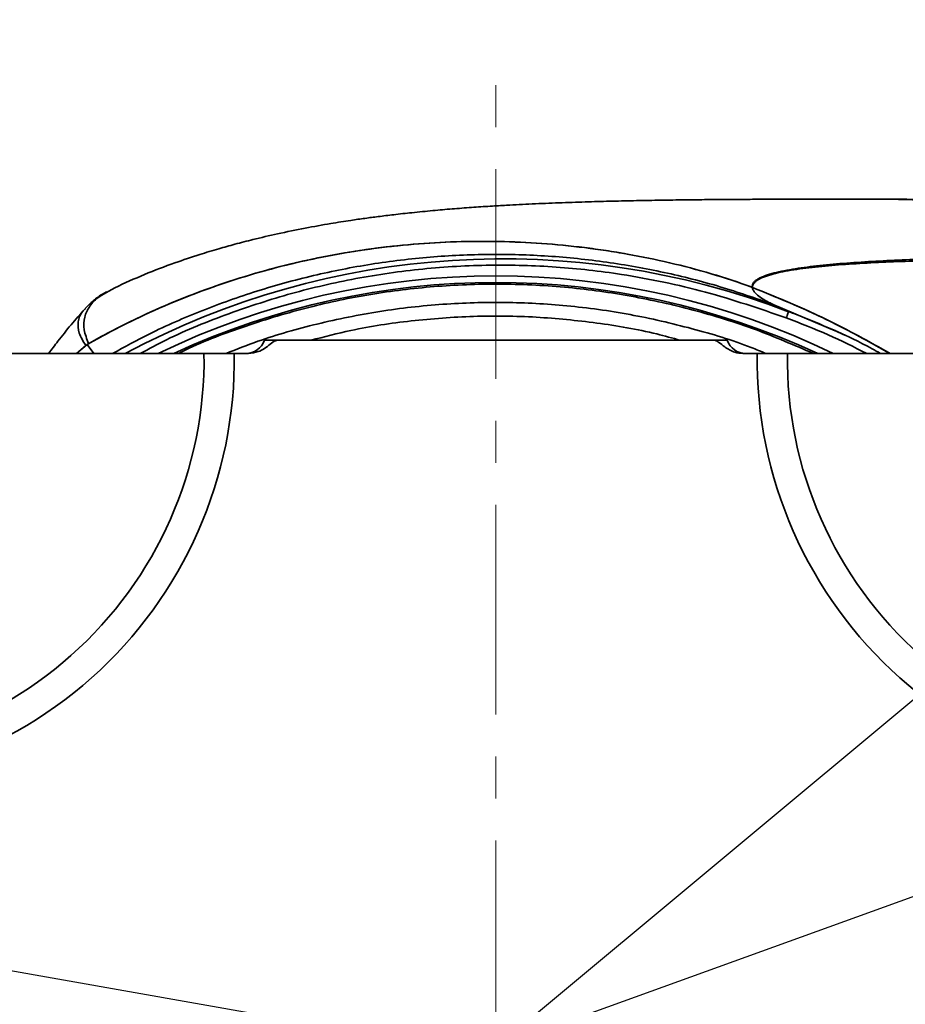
# Model space of a CAD drawing. Header units: millimetres. Extents: x -7686 to -856, y -458 to 6140.
# Tile 90 of 102: x -5954 to -5820, y 5127 to 5276. Entities that reach past the tile are written whole.
import ezdxf

# ---------------------------------------------------------------- set-up
doc = ezdxf.new("R2010")
doc.units = ezdxf.units.MM
doc.header["$LTSCALE"] = 5
doc.header["$PDSIZE"] = -1
doc.linetypes.add('CENTER', pattern=[10.16, 6.35, -1.27, 1.27, -1.27])
doc.dimstyles.new('安装', dxfattribs={"dimtxt": 6, "dimasz": 12, "dimexe": 7, "dimexo": 0.625, "dimtad": 1, "dimtoh": 1, "dimtxsty": 'Standard', "dimcen": 2.5, "dimclrd": 4, "dimclre": 4, "dimclrt": 3, "dimadec": 0, "dimazin": 0, "dimtfac": 1, "dimtmove": 0, "dimatfit": 3, "dimfxl": 1, "dimarcsym": 0})

# ---------------------------------------------------------------- blocks, each defined once
blk = doc.blocks.new('*D98')
at = {"color": 4, "linetype": 'ByBlock', "lineweight": -2, "transparency": 16777216}
blk.add_arc((-5889.73, 5120.19), 285.04, 2.4123, 167.5877, dxfattribs=at)
at = {"color": 4, "linetype": 'ByBlock', "transparency": 16777216}
for points in [[(-6166.15, 5181.07), (-6170.07, 5181.84), (-6170.44, 5169.68)], [(-5602.94, 5132.23), (-5606.94, 5132.14), (-5604.69, 5120.19)]]:
    blk.add_solid(points, dxfattribs=at)
at = {"layer": 'Defpoints', "color": 0, "linetype": 'ByBlock', "transparency": 16777216}
for p in [(-5733.09, 5358.34), (-6613.71, 5247.84), (-6091.44, 5120.19), (-5347.19, 5120.19), (-5880.91, 5118.63)]:
    blk.add_point(p, dxfattribs=at)
at = {"color": 3, "linetype": 'ByBlock', "transparency": 16777216, "insert": (-5864.57, 5407.76), "char_height": 6, "attachment_point": 5, "rotation": 355}
blk.add_mtext('170°', dxfattribs=at)
blk = doc.blocks.new('*D100')
at = {"color": 4, "linetype": 'ByBlock', "lineweight": -2, "transparency": 16777216}
for p, q in [((-5590.05, 5363.55), (-5688.4, 5281.55)), ((-5568.43, 5363.55), (-5590.05, 5363.55)), ((-6066.3, 4966.5), (-5697.62, 5273.87)), ((-6075.52, 4958.82), (-6084.74, 4951.14))]:
    blk.add_line(p, q, dxfattribs=at)
at = {"color": 4, "linetype": 'ByBlock', "transparency": 16777216}
for points in [[(-5689.68, 5283.09), (-5687.12, 5280.02), (-5697.62, 5273.87)], [(-6076.8, 4960.36), (-6074.24, 4957.28), (-6066.3, 4966.5)]]:
    blk.add_solid(points, dxfattribs=at)
at = {"layer": 'Defpoints', "color": 0, "linetype": 'ByBlock', "transparency": 16777216}
for p in [(-5697.62, 5273.87), (-6066.3, 4966.5)]:
    blk.add_point(p, dxfattribs=at)
at = {"color": 3, "linetype": 'ByBlock', "transparency": 16777216, "insert": (-5578.93, 5367.17), "char_height": 6, "attachment_point": 5}
blk.add_mtext('∅480', dxfattribs=at)
blk = doc.blocks.new('*D101')
at = {"color": 4, "linetype": 'ByBlock', "lineweight": -2, "transparency": 16777216}
for p, q in [((-5062.43, 5416.67), (-5172.18, 5376.96)), ((-5030.8, 5416.67), (-5062.43, 5416.67)), ((-5881.96, 5120.19), (-5183.46, 5372.88))]:
    blk.add_line(p, q, dxfattribs=at)
at = {"color": 4, "linetype": 'ByBlock', "transparency": 16777216}
blk.add_solid([(-5172.86, 5378.85), (-5171.5, 5375.08), (-5183.46, 5372.88)], dxfattribs=at)
at = {"layer": 'Defpoints', "color": 0, "linetype": 'ByBlock', "transparency": 16777216}
for p in [(-5183.46, 5372.88), (-5881.96, 5120.19)]:
    blk.add_point(p, dxfattribs=at)
at = {"color": 3, "linetype": 'ByBlock', "transparency": 16777216, "insert": (-5046.3, 5420.8), "char_height": 6, "attachment_point": 5}
blk.add_mtext('R742,8', dxfattribs=at)

msp = doc.modelspace()

# ---------------------------------------------------------------- linework, layer by layer
at = {"color": 4, "linetype": 'CENTER', "lineweight": 20}
msp.add_line((-5881.961, 4967.342), (-5881.961, 5266.443), dxfattribs=at)
at = {"color": 4, "linetype": 'ByBlock'}
msp.add_line((-5880.906, 5118.631), (-6613.709, 5247.844), dxfattribs=at)
at = {"linetype": 'Continuous', "lineweight": 35}
for p, q in [((-5940.469, 5234.61), (-5939.558, 5235.116)), ((-5837.663, 5231.518), (-5839.91, 5232.578)), ((-5839.91, 5232.578), (-5830.628, 5228.631)), ((-5943.961, 5232.023), (-5944.046, 5231.938)), ((-5837.662, 5231.518), (-5837.662, 5231.518)), ((-5943.771, 5226.541), (-5945.389, 5225.187)), ((-5943.977, 5226.384), (-5945.38, 5225.187)), ((-5942.763, 5225.187), (-5943.771, 5226.541)), ((-5916.961, 5227.187), (-5914.961, 5227.187)), ((-5848.961, 5227.187), (-5914.961, 5227.187)), ((-5848.961, 5227.187), (-5846.961, 5227.187)), ((-5976.663, 5225.187), (-5926.089, 5225.187)), ((-5919.355, 5225.187), (-5921.505, 5225.187)), ((-5842.416, 5225.187), (-5844.566, 5225.187)), ((-5837.833, 5225.187), (-5787.258, 5225.187))]:
    msp.add_line(p, q, dxfattribs=at)
at = {"color": 4, "linetype": 'ByBlock'}
msp.add_arc((-5881.961, 5120.187), 240, 190.4095, 170.32203, dxfattribs=at)
at = {"linetype": 'Continuous', "lineweight": 35}
for centre, radius, start, end in [((-5880.906, 5118.631), 120.886, 69.03998, 118.18124), ((-5881.961, 5120.187), 116.75, 64.07375, 115.92625), ((-5881.961, 5120.187), 115.75, 65.11135, 114.88865), ((-5919.789, 5228.187), 3, 270, 340.52878), ((-5844.132, 5228.187), 3, 199.47122, 270), ((-5986.082, 5224.309), 64.583, 262.64264, 0.77943), ((-5986.082, 5224.309), 60, 262.45173, 0.83896), ((-5777.839, 5224.309), 64.583, 179.22057, 277.35736), ((-5777.839, 5224.309), 60, 179.16104, 277.54827)]:
    msp.add_arc(centre, radius, start, end, dxfattribs=at)
for points, knots in [([(-5824.218, 5248.553), (-5825.914, 5248.553), (-5829.111, 5248.553), (-5833.619, 5248.55), (-5837.539, 5248.543), (-5840.874, 5248.533), (-5843.632, 5248.52), (-5845.795, 5248.508), (-5847.481, 5248.496), (-5848.94, 5248.484), (-5850.416, 5248.471), (-5852.045, 5248.454), (-5854.404, 5248.427), (-5857.43, 5248.384), (-5861.081, 5248.319), (-5864.721, 5248.237), (-5868.478, 5248.133), (-5872.405, 5248), (-5875.729, 5247.861), (-5878.368, 5247.733), (-5880.473, 5247.62), (-5882.902, 5247.477), (-5885.611, 5247.296), (-5888.504, 5247.077), (-5891.507, 5246.818), (-5894.428, 5246.532), (-5897.225, 5246.223), (-5899.588, 5245.934), (-5901.722, 5245.65), (-5904.14, 5245.302), (-5907.171, 5244.822), (-5910.881, 5244.158), (-5914.809, 5243.352), (-5918.355, 5242.525), (-5921.316, 5241.759), (-5923.987, 5241.01), (-5927.023, 5240.089), (-5930.787, 5238.819), (-5935.111, 5237.197), (-5938.085, 5235.829), (-5939.571, 5235.146)], [0, 0, 0, 0, 0.0567548, 0.1069994, 0.1507049, 0.1878857, 0.2185823, 0.2428478, 0.2598853, 0.2741115, 0.2898308, 0.3070751, 0.325828, 0.3644383, 0.4025097, 0.439384, 0.4764175, 0.5159463, 0.5549179, 0.5730136, 0.5907867, 0.6124458, 0.6374754, 0.6621946, 0.6859497, 0.7108424, 0.7313383, 0.7483214, 0.7620645, 0.7760847, 0.7951883, 0.8194045, 0.8456761, 0.8689963, 0.8861464, 0.9012835, 0.9189316, 0.942198, 0.9711198, 1, 1, 1, 1]), ([(-5769.114, 5241.142), (-5769.115, 5241.142), (-5769.803, 5241.359), (-5771.216, 5241.774), (-5773.873, 5242.529), (-5776.967, 5243.334), (-5780.5, 5244.165), (-5784.089, 5244.926), (-5787.733, 5245.613), (-5791.456, 5246.23), (-5794.9, 5246.729), (-5798.038, 5247.125), (-5800.932, 5247.447), (-5803.966, 5247.739), (-5807.049, 5247.986), (-5809.9, 5248.171), (-5812.065, 5248.286), (-5813.709, 5248.358), (-5815.095, 5248.411), (-5816.794, 5248.465), (-5818.886, 5248.513), (-5821.457, 5248.548), (-5823.242, 5248.551), (-5824.218, 5248.553)], [0, 0, 0, 0, 0.0000622, 0.0389786, 0.0791424, 0.1484303, 0.2097539, 0.2729334, 0.3443301, 0.4079774, 0.4751105, 0.5310509, 0.5776666, 0.631222, 0.6944377, 0.7435064, 0.7844547, 0.8106603, 0.8316674, 0.8586537, 0.9015386, 0.9461453, 1, 1, 1, 1]), ([(-5824.218, 5248.553), (-5821.395, 5248.514), (-5815.748, 5248.435), (-5807.294, 5247.789), (-5798.872, 5246.731), (-5790.515, 5245.148), (-5782.235, 5243.049), (-5776.885, 5240.981), (-5774.21, 5239.946)], [0, 0, 0, 0, 0.1666531, 0.3333436, 0.5000232, 0.6666952, 0.8333664, 1, 1, 1, 1]), ([(-5943.771, 5226.541), (-5939.975, 5228.727), (-5936.091, 5230.659), (-5928.162, 5234.073), (-5924.118, 5235.553), (-5915.876, 5238.075), (-5911.679, 5239.117), (-5905.266, 5240.349), (-5903.103, 5240.705), (-5898.784, 5241.299), (-5896.625, 5241.538), (-5890.147, 5242.083), (-5885.827, 5242.22), (-5877.188, 5242.051), (-5872.868, 5241.745), (-5867.467, 5241.078), (-5866.386, 5240.93), (-5864.226, 5240.605), (-5863.146, 5240.428), (-5859.922, 5239.856), (-5857.787, 5239.418), (-5853.546, 5238.424), (-5851.441, 5237.869), (-5847.262, 5236.631), (-5845.189, 5235.949), (-5843.136, 5235.192)], [0, 0, 0, 0, 0.125, 0.125, 0.25, 0.25, 0.375, 0.375, 0.4375, 0.4375, 0.5, 0.5, 0.625, 0.625, 0.75, 0.75, 0.78125, 0.78125, 0.8125, 0.8125, 0.875, 0.875, 0.9375, 0.9375, 1, 1, 1, 1]), ([(-5943.547, 5226.669), (-5939.758, 5228.839), (-5935.881, 5230.758), (-5927.969, 5234.147), (-5923.934, 5235.616), (-5915.711, 5238.118), (-5911.523, 5239.152), (-5905.125, 5240.374), (-5902.967, 5240.726), (-5898.661, 5241.314), (-5896.507, 5241.549), (-5890.047, 5242.088), (-5885.739, 5242.221), (-5877.124, 5242.047), (-5872.815, 5241.74), (-5866.352, 5240.939), (-5864.193, 5240.615), (-5859.906, 5239.852), (-5857.776, 5239.415), (-5853.547, 5238.424), (-5851.448, 5237.871), (-5847.281, 5236.637), (-5845.214, 5235.957), (-5843.165, 5235.203)], [0, 0, 0, 0, 0.125, 0.125, 0.25, 0.25, 0.375, 0.375, 0.4375, 0.4375, 0.5, 0.5, 0.625, 0.625, 0.75, 0.75, 0.8125, 0.8125, 0.875, 0.875, 0.9375, 0.9375, 1, 1, 1, 1]), ([(-5939.931, 5225.187), (-5938.088, 5226.195), (-5933.697, 5228.598), (-5926.399, 5231.756), (-5918.11, 5234.73), (-5909.546, 5237.086), (-5900.784, 5238.814), (-5891.893, 5239.887), (-5882.947, 5240.294), (-5874.02, 5240.034), (-5865.185, 5239.121), (-5856.517, 5237.56), (-5848.062, 5235.437), (-5842.615, 5233.527), (-5839.91, 5232.578)], [0, 0, 0, 0, 0.0608712, 0.1450762, 0.2302037, 0.3160365, 0.402346, 0.4888959, 0.5754458, 0.6617553, 0.7475882, 0.8327157, 0.9169206, 1, 1, 1, 1]), ([(-5774.21, 5239.946), (-5777.681, 5239.929), (-5781.178, 5239.923), (-5788.148, 5239.904), (-5791.623, 5239.892), (-5798.507, 5239.845), (-5801.918, 5239.811), (-5808.627, 5239.706), (-5811.929, 5239.637), (-5818.362, 5239.443), (-5821.49, 5239.319), (-5825.974, 5239.07), (-5827.433, 5238.976), (-5830.261, 5238.761), (-5831.629, 5238.64), (-5834.244, 5238.36), (-5835.491, 5238.202), (-5837.816, 5237.835), (-5838.895, 5237.626), (-5840.322, 5237.254), (-5840.765, 5237.121), (-5841.568, 5236.828), (-5841.929, 5236.67), (-5842.384, 5236.405), (-5842.522, 5236.313), (-5842.762, 5236.12), (-5842.864, 5236.019), (-5843.112, 5235.7), (-5843.196, 5235.466), (-5843.165, 5235.203)], [0, 0, 0, 0, 0.125, 0.125, 0.25, 0.25, 0.375, 0.375, 0.5, 0.5, 0.625, 0.625, 0.6875, 0.6875, 0.75, 0.75, 0.8125, 0.8125, 0.875, 0.875, 0.90625, 0.90625, 0.9375, 0.9375, 0.953125, 0.953125, 0.96875, 0.96875, 1, 1, 1, 1]), ([(-5838.008, 5230.582), (-5842.059, 5231.973), (-5848.157, 5234.068), (-5856.541, 5236.036), (-5864.058, 5237.419), (-5872.81, 5238.404), (-5882.866, 5238.697), (-5893.011, 5238.122), (-5903.068, 5236.674), (-5912.876, 5234.405), (-5922.438, 5231.285), (-5930.087, 5228.209), (-5934.411, 5225.891), (-5935.724, 5225.187)], [0, 0, 0, 0, 0.1273428, 0.1916675, 0.2559908, 0.3546836, 0.4533749, 0.5549817, 0.6565885, 0.7553323, 0.8540771, 0.9556983, 1, 1, 1, 1]), ([(-5843.107, 5235.181), (-5843.127, 5235.44), (-5843.032, 5235.669), (-5842.768, 5235.982), (-5842.66, 5236.081), (-5842.41, 5236.269), (-5842.267, 5236.359), (-5841.796, 5236.617), (-5841.424, 5236.771), (-5840.601, 5237.055), (-5840.147, 5237.184), (-5838.691, 5237.542), (-5837.593, 5237.741), (-5835.23, 5238.09), (-5833.965, 5238.239), (-5831.314, 5238.5), (-5829.929, 5238.612), (-5827.067, 5238.808), (-5825.591, 5238.892), (-5821.059, 5239.113), (-5817.9, 5239.218), (-5811.412, 5239.376), (-5808.086, 5239.429), (-5801.334, 5239.503), (-5797.908, 5239.524), (-5790.996, 5239.549), (-5787.511, 5239.552), (-5780.505, 5239.543), (-5776.985, 5239.53), (-5773.446, 5239.493)], [0, 0, 0, 0, 0.03125, 0.03125, 0.046875, 0.046875, 0.0625, 0.0625, 0.09375, 0.09375, 0.125, 0.125, 0.1875, 0.1875, 0.25, 0.25, 0.3125, 0.3125, 0.375, 0.375, 0.5, 0.5, 0.625, 0.625, 0.75, 0.75, 0.875, 0.875, 1, 1, 1, 1]), ([(-5929.931, 5225.187), (-5929.396, 5225.453), (-5925.922, 5227.176), (-5919.15, 5229.636), (-5909.783, 5232.439), (-5900.256, 5234.361), (-5890.633, 5235.499), (-5880.83, 5235.823), (-5871.058, 5235.308), (-5861.432, 5233.986), (-5851.98, 5231.859), (-5842.726, 5229.007), (-5836.798, 5226.446), (-5833.883, 5225.187)], [0, 0, 0, 0, 0.0180871, 0.1174365, 0.2175166, 0.314081, 0.4113159, 0.5106654, 0.6107456, 0.7073101, 0.804545, 0.9038945, 1, 1, 1, 1]), ([(-5843.136, 5235.192), (-5843.126, 5235.098), (-5843.065, 5234.856), (-5842.797, 5234.43), (-5842.217, 5233.889), (-5841.45, 5233.379), (-5840.639, 5232.933), (-5840.165, 5232.698), (-5839.91, 5232.578)], [0.926886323, 0.926886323, 0.926886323, 0.926886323, 0.9375, 0.953125, 0.96875, 0.984375, 0.9921875, 1, 1, 1, 1]), ([(-5843.136, 5235.192), (-5839.295, 5233.623), (-5832.153, 5230.705), (-5825.424, 5226.932), (-5822.313, 5225.187)], [0, 0, 0, 0, 0.5376845, 1, 1, 1, 1]), ([(-5843.107, 5235.181), (-5839.352, 5233.646), (-5832.211, 5230.727), (-5825.474, 5226.969), (-5822.279, 5225.187)], [0, 0, 0, 0, 0.5257478, 1, 1, 1, 1]), ([(-5943.547, 5226.669), (-5943.819, 5227.39), (-5944.364, 5228.833), (-5944.25, 5230.724), (-5943.436, 5232.398), (-5942.229, 5233.715), (-5940.961, 5234.359), (-5940.469, 5234.61)], [0, 0, 0, 0, 0.21343889, 0.42773961, 0.64449838, 0.86200157, 1, 1, 1, 1]), ([(-5940.8, 5234.518), (-5940.98, 5234.426), (-5941.714, 5234.05), (-5942.813, 5233.26), (-5943.625, 5232.44), (-5943.997, 5232.063)], [0, 0, 0, 0, 0.1493231, 0.6094692, 1, 1, 1, 1]), ([(-5841.099, 5225.187), (-5841.833, 5225.496), (-5845.456, 5227.021), (-5852.312, 5229.055), (-5861.629, 5231.225), (-5871.095, 5232.525), (-5880.563, 5233.039), (-5890.018, 5232.762), (-5899.532, 5231.689), (-5908.884, 5229.776), (-5916.665, 5227.612), (-5921.158, 5225.824), (-5922.758, 5225.187)], [0, 0, 0, 0, 0.0285665, 0.1410408, 0.2559589, 0.3717217, 0.4834201, 0.5958887, 0.7107904, 0.8265353, 0.9382423, 1, 1, 1, 1]), ([(-5944.085, 5231.972), (-5944.801, 5231.156), (-5946.23, 5229.526), (-5948.052, 5227.227), (-5949.128, 5225.803), (-5949.593, 5225.187)], [0, 0, 0, 0, 0.362927, 0.724678, 1, 1, 1, 1]), ([(-5944.046, 5231.938), (-5944.192, 5231.801), (-5944.818, 5231.215), (-5945.196, 5230.012), (-5945.151, 5228.33), (-5944.368, 5227.033), (-5943.977, 5226.384)], [0, 0, 0, 0, 0.0911146, 0.390758, 0.6953915, 1, 1, 1, 1]), ([(-5854.05, 5227.187), (-5855.23, 5227.52), (-5859.367, 5228.685), (-5866.653, 5229.889), (-5875.907, 5230.824), (-5885.309, 5230.936), (-5894.683, 5230.235), (-5902.92, 5229.008), (-5907.908, 5227.71), (-5909.917, 5227.187)], [0, 0, 0, 0, 0.0651043, 0.2280893, 0.3910757, 0.5587745, 0.7264725, 0.8898456, 1, 1, 1, 1]), ([(-5837.662, 5231.518), (-5837.665, 5231.511), (-5837.676, 5231.481), (-5837.713, 5231.38), (-5837.739, 5231.31), (-5837.834, 5231.052), (-5837.921, 5230.817), (-5838.008, 5230.582)], [0, 0, 0, 0, 0.25, 0.25, 0.5, 0.5, 1, 1, 1, 1]), ([(-5837.663, 5231.518), (-5837.663, 5231.518), (-5837.662, 5231.518), (-5837.662, 5231.518), (-5837.662, 5231.518), (-5837.662, 5231.518), (-5837.662, 5231.518)], [0, 0, 0, 0, 0.0000009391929, 0.0000009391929, 0.0000009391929, 0.0000016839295, 0.0000016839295, 0.0000016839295, 0.0000016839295]), ([(-5837.662, 5231.518), (-5837.662, 5231.518), (-5837.395, 5231.42), (-5835.101, 5230.567), (-5830.849, 5228.787), (-5826.486, 5226.743), (-5824.187, 5225.428), (-5823.765, 5225.187)], [0, 0, 0, 0, 0.0000039, 0.0558193, 0.4802471, 0.9046813, 1, 1, 1, 1]), ([(-5825.845, 5225.187), (-5827.77, 5226.158), (-5831.735, 5228.158), (-5835.877, 5229.758), (-5838.008, 5230.582)], [0, 0, 0, 0, 0.4855436, 1, 1, 1, 1]), ([(-5829.005, 5227.887), (-5829.297, 5228.025), (-5829.872, 5228.296), (-5830.38, 5228.536), (-5830.629, 5228.654)], [0, 0, 0, 0, 0.5089102, 1, 1, 1, 1]), ([(-5914.961, 5227.187), (-5915.065, 5227.171), (-5915.483, 5227.104), (-5916.364, 5226.312), (-5917.635, 5225.407), (-5918.858, 5225.251), (-5919.355, 5225.187)], [0, 0, 0, 0, 0.06388199, 0.25609915, 0.69730407, 1, 1, 1, 1]), ([(-5844.566, 5225.187), (-5844.975, 5225.229), (-5845.97, 5225.33), (-5847.171, 5226.042), (-5848.018, 5226.738), (-5848.529, 5227.084), (-5848.803, 5227.181), (-5848.931, 5227.186), (-5848.961, 5227.187)], [0, 0, 0, 0, 0.2489364, 0.6058997, 0.8269221, 0.9216269, 0.9820128, 1, 1, 1, 1]), ([(-5926.089, 5225.187), (-5925.965, 5225.187), (-5925.716, 5225.187), (-5925.189, 5225.187), (-5924.563, 5225.187), (-5923.853, 5225.187), (-5923.07, 5225.187), (-5922.281, 5225.187), (-5921.751, 5225.187), (-5921.505, 5225.187)], [0, 0, 0, 0, 0.143417, 0.2909934, 0.4344103, 0.5819856, 0.7254131, 0.8729994, 1, 1, 1, 1]), ([(-5842.416, 5225.187), (-5841.853, 5225.187), (-5840.728, 5225.187), (-5839.236, 5225.187), (-5838.296, 5225.187), (-5837.941, 5225.187), (-5837.833, 5225.187)], [0, 0, 0, 0, 0.2909049, 0.5818101, 0.8727048, 1, 1, 1, 1])]:
    msp.add_open_spline(points, degree=3, knots=knots, dxfattribs=at)

# ---------------------------------------------------------------- dimensions: what is measured, and where the dimension line sits
at = {"color": 1, "linetype": 'ByBlock'}
dim = msp.add_radius_dim(center=(-5881.961, 5120.187), mpoint=(-5183.464, 5372.883), dimstyle='安装', dxfattribs=at)
dim.commit()
dim.dimension.update_dxf_attribs({"geometry": '*D101', "text_midpoint": (-5046.301, 5416.671), "dimtype": 164})
dim = msp.add_angular_dim_2l(base=(-5733.095, 5358.337), line1=((-5347.187, 5120.187), (-6091.438, 5120.187)), line2=((-5880.906, 5118.631), (-6613.709, 5247.844)), dimstyle='安装', dxfattribs=at)
dim.commit()
dim.dimension.update_dxf_attribs({"geometry": '*D98', "text_midpoint": (-5864.57, 5407.757)})
dim = msp.add_diameter_dim_2p(p1=(-6066.302, 4966.504), p2=(-5697.62, 5273.87), dimstyle='安装', dxfattribs=at)
dim.commit()
dim.dimension.update_dxf_attribs({"geometry": '*D100', "text_midpoint": (-5578.926, 5363.549), "dimtype": 163})

doc.saveas('drawing.dxf')
